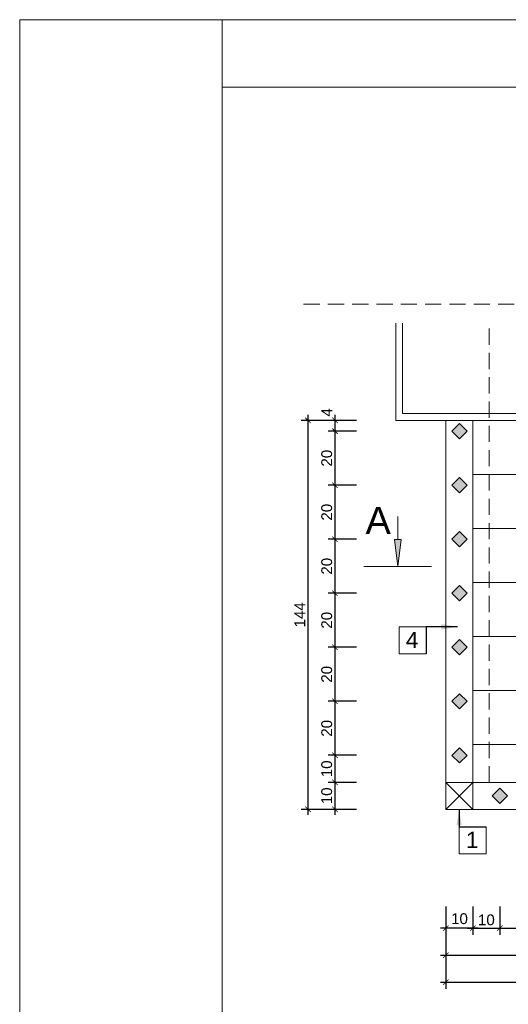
# Model space of a CAD drawing. Header units: millimetres. Extents: x -80660 to 263001, y 590205 to 619905.
# Tile 47 of 64: x 128232 to 130040, y 616260 to 619905. Entities that reach past the tile are written whole.
import ezdxf

# ---------------------------------------------------------------- set-up
doc = ezdxf.new("R2010")
doc.units = ezdxf.units.MM
doc.linetypes.add('DASHEDX2', pattern=[1.5, 1, -0.5])
doc.layers.add('l.c.9', color=3, linetype='Continuous', lineweight=9)
doc.layers.add('l.k.k. 5', color=4, linetype='DASHEDX2', lineweight=5)
doc.styles.add('styl1', font='arial.ttf')
doc.dimstyles.new('stefan', dxfattribs={"dimtxt": 80, "dimasz": 60, "dimexe": 35, "dimexo": 0, "dimgap": 10, "dimtad": 1, "dimdec": 1, "dimlfac": 0.1, "dimtxsty": 'styl1', "dimblk": 'ARCHTICK', "dimcen": 2.5, "dimdle": 25, "dimadec": 0, "dimazin": 0, "dimtfac": 1, "dimtdec": 1, "dimtmove": 0, "dimatfit": 3, "dimfxl": 1, "dimarcsym": 0})
doc.dimstyles.new('stefan - 1', dxfattribs={"dimtxt": 40, "dimasz": 20, "dimexe": 25, "dimexo": 20, "dimgap": 10, "dimtad": 1, "dimdec": 1, "dimlfac": 0.1, "dimtxsty": 'styl1', "dimblk": 'ARCHTICK', "dimcen": 2.5, "dimdle": 20, "dimadec": 0, "dimazin": 0, "dimtfac": 1, "dimtdec": 1, "dimtmove": 0, "dimatfit": 3, "dimfxl": 1, "dimarcsym": 0})

# ---------------------------------------------------------------- blocks, each defined once
blk = doc.blocks.new('_ArchTick')
at = {"color": 0, "const_width": 0.15}
blk.add_lwpolyline([(-0.5, -0.5), (0.5, 0.5)], dxfattribs=at)
blk = doc.blocks.new('*D608')
at = {"layer": 'Defpoints', "color": 0}
for p in [(129398.4, 618421.3), (129298.4, 616981.3), (129398.4, 616981.3)]:
    blk.add_point(p, dxfattribs=at)
at = {"layer": 'l.c.9', "color": 0, "lineweight": -2}
for p, q in [((129298.4, 618441.3), (129298.4, 616961.3)), ((129378.4, 618421.3), (129273.4, 618421.3)), ((129378.4, 616981.3), (129273.4, 616981.3))]:
    blk.add_line(p, q, dxfattribs=at)
at = {"layer": 'l.c.9', "color": 0, "lineweight": -2, "xscale": 20, "yscale": 20, "zscale": 20}
for p, rotation in [((129298.4, 618421.3), 90), ((129298.4, 616981.3), 270)]:
    blk.add_blockref('_ArchTick', p, dxfattribs=dict(at, rotation=rotation))
at = {"layer": 'l.c.9', "color": 0, "insert": (129268.3, 617701.3), "char_height": 40, "attachment_point": 5, "rotation": 90, "style": 'styl1'}
blk.add_mtext('144', dxfattribs=at)
blk = doc.blocks.new('*D633')
at = {"layer": 'Defpoints', "color": 0}
for p in [(129498.2, 617581.3), (129398.4, 617381.3), (129498.2, 617381.3)]:
    blk.add_point(p, dxfattribs=at)
at = {"layer": 'l.c.9', "color": 0, "lineweight": -2}
for p, q in [((129398.4, 617601.3), (129398.4, 617361.3)), ((129478.2, 617581.3), (129373.4, 617581.3)), ((129478.2, 617381.3), (129373.4, 617381.3))]:
    blk.add_line(p, q, dxfattribs=at)
at = {"layer": 'l.c.9', "color": 0, "lineweight": -2, "xscale": 20, "yscale": 20, "zscale": 20}
for p, rotation in [((129398.4, 617581.3), 90), ((129398.4, 617381.3), 270)]:
    blk.add_blockref('_ArchTick', p, dxfattribs=dict(at, rotation=rotation))
at = {"layer": 'l.c.9', "color": 0, "insert": (129368, 617481.3), "char_height": 40, "attachment_point": 5, "rotation": 90, "style": 'styl1'}
blk.add_mtext('20', dxfattribs=at)
blk = doc.blocks.new('*D632')
at = {"layer": 'Defpoints', "color": 0}
for p in [(129498.2, 617781.3), (129398.4, 617581.3), (129498.2, 617581.3)]:
    blk.add_point(p, dxfattribs=at)
at = {"layer": 'l.c.9', "color": 0, "lineweight": -2}
for p, q in [((129478.2, 617781.3), (129373.4, 617781.3)), ((129398.4, 617801.3), (129398.4, 617561.3)), ((129478.2, 617581.3), (129373.4, 617581.3))]:
    blk.add_line(p, q, dxfattribs=at)
at = {"layer": 'l.c.9', "color": 0, "lineweight": -2, "xscale": 20, "yscale": 20, "zscale": 20}
for p, rotation in [((129398.4, 617781.3), 90), ((129398.4, 617581.3), 270)]:
    blk.add_blockref('_ArchTick', p, dxfattribs=dict(at, rotation=rotation))
at = {"layer": 'l.c.9', "color": 0, "insert": (129368, 617681.3), "char_height": 40, "attachment_point": 5, "rotation": 90, "style": 'styl1'}
blk.add_mtext('20', dxfattribs=at)
blk = doc.blocks.new('*D631')
at = {"layer": 'Defpoints', "color": 0}
for p in [(129498.2, 617981.3), (129398.4, 617781.3), (129498.2, 617781.3)]:
    blk.add_point(p, dxfattribs=at)
at = {"layer": 'l.c.9', "color": 0, "lineweight": -2}
for p, q in [((129398.4, 618001.3), (129398.4, 617761.3)), ((129478.2, 617981.3), (129373.4, 617981.3)), ((129478.2, 617781.3), (129373.4, 617781.3))]:
    blk.add_line(p, q, dxfattribs=at)
at = {"layer": 'l.c.9', "color": 0, "lineweight": -2, "xscale": 20, "yscale": 20, "zscale": 20}
for p, rotation in [((129398.4, 617981.3), 90), ((129398.4, 617781.3), 270)]:
    blk.add_blockref('_ArchTick', p, dxfattribs=dict(at, rotation=rotation))
at = {"layer": 'l.c.9', "color": 0, "insert": (129368, 617881.3), "char_height": 40, "attachment_point": 5, "rotation": 90, "style": 'styl1'}
blk.add_mtext('20', dxfattribs=at)
blk = doc.blocks.new('*D630')
at = {"layer": 'Defpoints', "color": 0}
for p in [(129498.2, 618181.3), (129398.4, 617981.3), (129498.2, 617981.3)]:
    blk.add_point(p, dxfattribs=at)
at = {"layer": 'l.c.9', "color": 0, "lineweight": -2}
for p, q in [((129478.2, 618181.3), (129373.4, 618181.3)), ((129398.4, 618201.3), (129398.4, 617961.3)), ((129478.2, 617981.3), (129373.4, 617981.3))]:
    blk.add_line(p, q, dxfattribs=at)
at = {"layer": 'l.c.9', "color": 0, "lineweight": -2, "xscale": 20, "yscale": 20, "zscale": 20}
for p, rotation in [((129398.4, 618181.3), 90), ((129398.4, 617981.3), 270)]:
    blk.add_blockref('_ArchTick', p, dxfattribs=dict(at, rotation=rotation))
at = {"layer": 'l.c.9', "color": 0, "insert": (129368, 618081.3), "char_height": 40, "attachment_point": 5, "rotation": 90, "style": 'styl1'}
blk.add_mtext('20', dxfattribs=at)
blk = doc.blocks.new('*D629')
at = {"layer": 'Defpoints', "color": 0}
for p in [(129498.4, 618381.3), (129398.4, 618181.3), (129498.2, 618181.3)]:
    blk.add_point(p, dxfattribs=at)
at = {"layer": 'l.c.9', "color": 0, "lineweight": -2}
for p, q in [((129398.4, 618401.3), (129398.4, 618161.3)), ((129478.4, 618381.3), (129373.4, 618381.3)), ((129478.2, 618181.3), (129373.4, 618181.3))]:
    blk.add_line(p, q, dxfattribs=at)
at = {"layer": 'l.c.9', "color": 0, "lineweight": -2, "xscale": 20, "yscale": 20, "zscale": 20}
for p, rotation in [((129398.4, 618381.3), 90), ((129398.4, 618181.3), 270)]:
    blk.add_blockref('_ArchTick', p, dxfattribs=dict(at, rotation=rotation))
at = {"layer": 'l.c.9', "color": 0, "insert": (129368, 618281.3), "char_height": 40, "attachment_point": 5, "rotation": 90, "style": 'styl1'}
blk.add_mtext('20', dxfattribs=at)
blk = doc.blocks.new('*D628')
at = {"layer": 'Defpoints', "color": 0}
for p in [(129498.4, 618421.3), (129398.4, 618381.3), (129498.4, 618381.3)]:
    blk.add_point(p, dxfattribs=at)
at = {"layer": 'l.c.9', "color": 0, "lineweight": -2}
for p, q in [((129398.4, 618441.3), (129398.4, 618361.3)), ((129478.4, 618421.3), (129373.4, 618421.3)), ((129478.4, 618381.3), (129373.4, 618381.3))]:
    blk.add_line(p, q, dxfattribs=at)
at = {"layer": 'l.c.9', "color": 0, "lineweight": -2, "xscale": 20, "yscale": 20, "zscale": 20}
for p, rotation in [((129398.4, 618421.3), 90), ((129398.4, 618381.3), 270)]:
    blk.add_blockref('_ArchTick', p, dxfattribs=dict(at, rotation=rotation))
at = {"layer": 'l.c.9', "color": 0, "insert": (129368.1, 618451), "char_height": 40, "attachment_point": 5, "rotation": 90, "style": 'styl1'}
blk.add_mtext('4', dxfattribs=at)
blk = doc.blocks.new('*D627')
at = {"layer": 'Defpoints', "color": 0}
for p in [(129808.9, 616541.6), (132208.9, 616541.6), (132208.9, 616441.6)]:
    blk.add_point(p, dxfattribs=at)
at = {"layer": 'l.c.9', "color": 0, "lineweight": -2}
for p, q in [((129808.9, 616521.6), (129808.9, 616416.6)), ((132208.9, 616521.6), (132208.9, 616416.6)), ((129788.9, 616441.6), (132228.9, 616441.6))]:
    blk.add_line(p, q, dxfattribs=at)
at = {"layer": 'l.c.9', "color": 0, "lineweight": -2, "xscale": 20, "yscale": 20, "zscale": 20, "rotation": 180}
blk.add_blockref('_ArchTick', (129808.9, 616441.6), dxfattribs=at)
at = {"layer": 'l.c.9', "color": 0, "lineweight": -2, "xscale": 20, "yscale": 20, "zscale": 20}
blk.add_blockref('_ArchTick', (132208.9, 616441.6), dxfattribs=at)
at = {"layer": 'l.c.9', "color": 0, "insert": (131008.9, 616472.1), "char_height": 40, "attachment_point": 5, "style": 'styl1'}
blk.add_mtext('240', dxfattribs=at)
blk = doc.blocks.new('*D616')
at = {"layer": 'Defpoints', "color": 0}
for p in [(130008.9, 616641.6), (130208.9, 616641.6), (130208.9, 616541.6)]:
    blk.add_point(p, dxfattribs=at)
at = {"layer": 'l.c.9', "color": 0, "lineweight": -2}
for p, q in [((130008.9, 616621.6), (130008.9, 616516.6)), ((130208.9, 616621.6), (130208.9, 616516.6)), ((129988.9, 616541.6), (130228.9, 616541.6))]:
    blk.add_line(p, q, dxfattribs=at)
at = {"layer": 'l.c.9', "color": 0, "lineweight": -2, "xscale": 20, "yscale": 20, "zscale": 20, "rotation": 180}
blk.add_blockref('_ArchTick', (130008.9, 616541.6), dxfattribs=at)
at = {"layer": 'l.c.9', "color": 0, "lineweight": -2, "xscale": 20, "yscale": 20, "zscale": 20}
blk.add_blockref('_ArchTick', (130208.9, 616541.6), dxfattribs=at)
at = {"layer": 'l.c.9', "color": 0, "insert": (130108.9, 616572.1), "char_height": 40, "attachment_point": 5, "style": 'styl1'}
blk.add_mtext('20', dxfattribs=at)
blk = doc.blocks.new('*D615')
at = {"layer": 'Defpoints', "color": 0}
for p in [(129908.9, 616641.6), (130008.9, 616641.6), (130008.9, 616541.6)]:
    blk.add_point(p, dxfattribs=at)
at = {"layer": 'l.c.9', "color": 0, "lineweight": -2}
for p, q in [((129908.9, 616621.6), (129908.9, 616516.6)), ((130008.9, 616621.6), (130008.9, 616516.6)), ((129888.9, 616541.6), (130028.9, 616541.6))]:
    blk.add_line(p, q, dxfattribs=at)
at = {"layer": 'l.c.9', "color": 0, "lineweight": -2, "xscale": 20, "yscale": 20, "zscale": 20, "rotation": 180}
blk.add_blockref('_ArchTick', (129908.9, 616541.6), dxfattribs=at)
at = {"layer": 'l.c.9', "color": 0, "lineweight": -2, "xscale": 20, "yscale": 20, "zscale": 20}
blk.add_blockref('_ArchTick', (130008.9, 616541.6), dxfattribs=at)
at = {"layer": 'l.c.9', "color": 0, "insert": (129958.9, 616572.1), "char_height": 40, "attachment_point": 5, "style": 'styl1'}
blk.add_mtext('10', dxfattribs=at)
blk = doc.blocks.new('*D614')
at = {"layer": 'Defpoints', "color": 0}
for p in [(129808.9, 616641.6), (129908.9, 616641.6), (129808.9, 616541.6)]:
    blk.add_point(p, dxfattribs=at)
at = {"layer": 'l.c.9', "color": 0, "lineweight": -2}
for p, q in [((129808.9, 616621.6), (129808.9, 616516.6)), ((129908.9, 616621.6), (129908.9, 616516.6)), ((129928.9, 616541.6), (129788.9, 616541.6))]:
    blk.add_line(p, q, dxfattribs=at)
at = {"layer": 'l.c.9', "color": 0, "lineweight": -2, "xscale": 20, "yscale": 20, "zscale": 20, "rotation": 180}
blk.add_blockref('_ArchTick', (129808.9, 616541.6), dxfattribs=at)
at = {"layer": 'l.c.9', "color": 0, "lineweight": -2, "xscale": 20, "yscale": 20, "zscale": 20}
blk.add_blockref('_ArchTick', (129908.9, 616541.6), dxfattribs=at)
at = {"layer": 'l.c.9', "color": 0, "insert": (129859.3, 616576.4), "char_height": 40, "attachment_point": 5, "style": 'styl1'}
blk.add_mtext('10', dxfattribs=at)
blk = doc.blocks.new('*D640')
at = {"layer": 'Defpoints', "color": 0}
for p in [(129498.2, 617381.3), (129398.4, 617181.3), (129498.2, 617181.3)]:
    blk.add_point(p, dxfattribs=at)
at = {"layer": 'l.c.9', "color": 0, "lineweight": -2}
for p, q in [((129478.2, 617381.3), (129373.4, 617381.3)), ((129398.4, 617401.3), (129398.4, 617161.3)), ((129478.2, 617181.3), (129373.4, 617181.3))]:
    blk.add_line(p, q, dxfattribs=at)
at = {"layer": 'l.c.9', "color": 0, "lineweight": -2, "xscale": 20, "yscale": 20, "zscale": 20}
for p, rotation in [((129398.4, 617381.3), 90), ((129398.4, 617181.3), 270)]:
    blk.add_blockref('_ArchTick', p, dxfattribs=dict(at, rotation=rotation))
at = {"layer": 'l.c.9', "color": 0, "insert": (129368, 617281.3), "char_height": 40, "attachment_point": 5, "rotation": 90, "style": 'styl1'}
blk.add_mtext('20', dxfattribs=at)
blk = doc.blocks.new('*D641')
at = {"layer": 'Defpoints', "color": 0}
for p in [(129498.2, 617181.3), (129398.4, 617081.3), (129498.2, 617081.3)]:
    blk.add_point(p, dxfattribs=at)
at = {"layer": 'l.c.9', "color": 0, "lineweight": -2}
for p, q in [((129398.4, 617201.3), (129398.4, 617061.3)), ((129478.2, 617181.3), (129373.4, 617181.3)), ((129478.2, 617081.3), (129373.4, 617081.3))]:
    blk.add_line(p, q, dxfattribs=at)
at = {"layer": 'l.c.9', "color": 0, "lineweight": -2, "xscale": 20, "yscale": 20, "zscale": 20}
for p, rotation in [((129398.4, 617181.3), 90), ((129398.4, 617081.3), 270)]:
    blk.add_blockref('_ArchTick', p, dxfattribs=dict(at, rotation=rotation))
at = {"layer": 'l.c.9', "color": 0, "insert": (129368, 617131.3), "char_height": 40, "attachment_point": 5, "rotation": 90, "style": 'styl1'}
blk.add_mtext('10', dxfattribs=at)
blk = doc.blocks.new('*D642')
at = {"layer": 'Defpoints', "color": 0}
for p in [(129498.2, 617081.3), (129398.4, 616981.3), (129498.2, 616981.3)]:
    blk.add_point(p, dxfattribs=at)
at = {"layer": 'l.c.9', "color": 0, "lineweight": -2}
for p, q in [((129398.4, 617101.3), (129398.4, 616961.3)), ((129478.2, 617081.3), (129373.4, 617081.3)), ((129478.2, 616981.3), (129373.4, 616981.3))]:
    blk.add_line(p, q, dxfattribs=at)
at = {"layer": 'l.c.9', "color": 0, "lineweight": -2, "xscale": 20, "yscale": 20, "zscale": 20}
for p, rotation in [((129398.4, 617081.3), 90), ((129398.4, 616981.3), 270)]:
    blk.add_blockref('_ArchTick', p, dxfattribs=dict(at, rotation=rotation))
at = {"layer": 'l.c.9', "color": 0, "insert": (129368, 617031.3), "char_height": 40, "attachment_point": 5, "rotation": 90, "style": 'styl1'}
blk.add_mtext('10', dxfattribs=at)
blk = doc.blocks.new('*D660')
at = {"layer": 'Defpoints', "color": 0}
for p in [(129808.9, 616441.6), (132908.9, 616441.6), (132908.9, 616341.6)]:
    blk.add_point(p, dxfattribs=at)
at = {"layer": 'l.c.9', "color": 0, "lineweight": -2}
for p, q in [((129808.9, 616421.6), (129808.9, 616316.6)), ((132908.9, 616421.6), (132908.9, 616316.6)), ((129788.9, 616341.6), (132928.9, 616341.6))]:
    blk.add_line(p, q, dxfattribs=at)
at = {"layer": 'l.c.9', "color": 0, "lineweight": -2, "xscale": 20, "yscale": 20, "zscale": 20, "rotation": 180}
blk.add_blockref('_ArchTick', (129808.9, 616341.6), dxfattribs=at)
at = {"layer": 'l.c.9', "color": 0, "lineweight": -2, "xscale": 20, "yscale": 20, "zscale": 20}
blk.add_blockref('_ArchTick', (132908.9, 616341.6), dxfattribs=at)
at = {"layer": 'l.c.9', "color": 0, "insert": (131358.9, 616372.1), "char_height": 40, "attachment_point": 5, "style": 'styl1'}
blk.add_mtext('310', dxfattribs=at)

msp = doc.modelspace()

# ---------------------------------------------------------------- hatches: boundary and pattern name
at = {"layer": 'l.c.9'}
for points in [[(129887.17, 618381.25), (129858.89, 618409.54), (129830.61, 618381.25), (129858.89, 618352.97)], [(129859.07, 618209.54), (129830.78, 618181.25), (129859.07, 618152.97), (129887.35, 618181.25)], [(129887.17, 617981.25), (129858.89, 618009.54), (129830.61, 617981.25), (129858.89, 617952.97)], [(129630.86, 617880.02), (129643.36, 617980.02), (129618.36, 617980.02)], [(129858.89, 617809.54), (129830.61, 617781.25), (129858.89, 617752.97), (129887.17, 617781.25)], [(129859.07, 617609.54), (129830.78, 617581.25), (129859.07, 617552.97), (129887.35, 617581.25)], [(129887.17, 617381.25), (129858.89, 617409.54), (129830.61, 617381.25), (129858.89, 617352.97)], [(129858.89, 617209.54), (129830.61, 617181.25), (129858.89, 617152.97), (129887.17, 617181.25)], [(130037.17, 617031.25), (130008.89, 617059.54), (129980.61, 617031.25), (130008.89, 617002.97)]]:
    msp.add_hatch(color=0, dxfattribs=at).paths.add_polyline_path(points)

# ---------------------------------------------------------------- linework, layer by layer
at = {"layer": 'l.c.9', "color": 0}
for p, q in [((128231.57, 619904.52), (138731.57, 619904.52)), ((128231.57, 619904.52), (128231.57, 612479.52)), ((128231.57, 619904.52), (128231.57, 612479.52)), ((128981.57, 619904.52), (128981.57, 612479.52)), ((128981.57, 619654.52), (138606.57, 619654.52)), ((129623.89, 618780.65), (129623.89, 618421.25)), ((129648.89, 618780.65), (129648.89, 618446.25)), ((129648.89, 618446.25), (133105.5, 618446.25)), ((129623.89, 618421.25), (133105.5, 618421.25)), ((129808.89, 616981.25), (129808.89, 618421.25)), ((129830.61, 618381.25), (129858.89, 618409.54)), ((129830.61, 618381.25), (129858.89, 618409.54)), ((129858.89, 618409.54), (129887.17, 618381.25)), ((129908.89, 616981.25), (129908.89, 618421.25)), ((129830.61, 618381.25), (129858.89, 618352.97)), ((129858.89, 618352.97), (129887.17, 618381.25)), ((129908.89, 618221.25), (132908.89, 618221.25)), ((129830.78, 618181.25), (129859.07, 618209.54)), ((129830.78, 618181.25), (129859.07, 618209.54)), ((129830.78, 618181.25), (129859.07, 618152.97)), ((129859.07, 618209.54), (129887.35, 618181.25)), ((129859.07, 618152.97), (129887.35, 618181.25)), ((129630.86, 618065.2), (129630.86, 617980.02)), ((129830.61, 617981.25), (129858.89, 618009.54)), ((129830.61, 617981.25), (129858.89, 618009.54)), ((129858.89, 618009.54), (129887.17, 617981.25)), ((129908.89, 618021.25), (132908.89, 618021.25)), ((129630.86, 617880.02), (129618.36, 617980.02)), ((129643.36, 617980.02), (129618.36, 617980.02)), ((129630.86, 617880.02), (129643.36, 617980.02)), ((129830.61, 617981.25), (129858.89, 617952.97)), ((129858.89, 617952.97), (129887.17, 617981.25)), ((129755.86, 617880.02), (129505.86, 617880.02)), ((129908.89, 617821.25), (132908.89, 617821.25)), ((129830.61, 617781.25), (129858.89, 617809.54)), ((129830.61, 617781.25), (129858.89, 617809.54)), ((129830.61, 617781.25), (129858.89, 617752.97)), ((129858.89, 617809.54), (129887.17, 617781.25)), ((129858.89, 617752.97), (129887.17, 617781.25)), ((129830.78, 617581.25), (129859.07, 617609.54)), ((129830.78, 617581.25), (129859.07, 617609.54)), ((129859.07, 617609.54), (129887.35, 617581.25)), ((129908.89, 617621.25), (132808.89, 617621.25)), ((129830.78, 617581.25), (129859.07, 617552.97)), ((129859.07, 617552.97), (129887.35, 617581.25)), ((129908.89, 617421.25), (132808.89, 617421.25)), ((129830.61, 617381.25), (129858.89, 617409.54)), ((129830.61, 617381.25), (129858.89, 617409.54)), ((129830.61, 617381.25), (129858.89, 617352.97)), ((129858.89, 617409.54), (129887.17, 617381.25)), ((129858.89, 617352.97), (129887.17, 617381.25)), ((129830.61, 617181.25), (129858.89, 617209.54)), ((129830.61, 617181.25), (129858.89, 617209.54)), ((129858.89, 617209.54), (129887.17, 617181.25)), ((129908.89, 617221.25), (132808.89, 617221.25)), ((129830.61, 617181.25), (129858.89, 617152.97)), ((129858.89, 617152.97), (129887.17, 617181.25)), ((129908.89, 617081.25), (129808.89, 616981.25)), ((129808.89, 617081.25), (129908.89, 616981.25)), ((129808.89, 617081.25), (132908.89, 617081.25)), ((129980.61, 617031.25), (130008.89, 617059.54)), ((129980.61, 617031.25), (130008.89, 617059.54)), ((130008.89, 617059.54), (130037.17, 617031.25)), ((129980.61, 617031.25), (130008.89, 617002.97)), ((130008.89, 617002.97), (130037.17, 617031.25)), ((129808.89, 616981.25), (132908.89, 616981.25))]:
    msp.add_line(p, q, dxfattribs=at)
for points in [[(129635.73, 617556.91), (129635.73, 617656.91), (129735.97, 617656.91), (129735.97, 617556.91)], [(129858.06, 616816.95), (129858.06, 616916.95), (129958.29, 616916.95), (129958.29, 616816.95)]]:
    msp.add_lwpolyline(points, close=True, dxfattribs=at)
at = {"layer": 'l.k.k. 5', "color": 0, "ltscale": 60}
for p, q in [((129282.04, 618851.87), (133875.3, 618851.87)), ((129968.89, 617081.25), (129968.89, 618780.65))]:
    msp.add_line(p, q, dxfattribs=at)

# ---------------------------------------------------------------- texts
at = {"layer": 'l.c.9', "color": 0, "width": 2924.252, "attachment_point": 1}
for s, insert, char_height in [('{\\fArial|b0|i0|c238|p34;A}', (129511.83, 618101.14), 100), ('{\\fArial|b0|i0|c238|p34; 4}', (129637.3, 617638.41), 60), ('{\\fArial|b0|i0|c238|p34; 1}', (129859.62, 616898.45), 60)]:
    msp.add_mtext(s, dxfattribs=dict(at, insert=insert, char_height=char_height))

# ---------------------------------------------------------------- dimensions: what is measured, and where the dimension line sits
at = {"layer": 'l.c.9', "color": 0}
for base, p1, p2, picture, middle in [((129298.43, 616981.25), (129398.43, 618421.25), (129398.43, 616981.25), '*D608', (129268.35, 617701.25)), ((129398.43, 618181.25), (129498.43, 618381.25), (129498.17, 618181.25), '*D629', (129368.01, 618281.25)), ((129398.43, 617981.25), (129498.17, 618181.25), (129498.17, 617981.25), '*D630', (129368.01, 618081.25)), ((129398.43, 617781.25), (129498.17, 617981.25), (129498.17, 617781.25), '*D631', (129368.01, 617881.25)), ((129398.43, 617581.25), (129498.17, 617781.25), (129498.17, 617581.25), '*D632', (129368.01, 617681.25)), ((129398.43, 617381.25), (129498.17, 617581.25), (129498.17, 617381.25), '*D633', (129368.01, 617481.25)), ((129398.43, 617181.25), (129498.17, 617381.25), (129498.17, 617181.25), '*D640', (129368.01, 617281.25)), ((129398.43, 617081.25), (129498.17, 617181.25), (129498.17, 617081.25), '*D641', (129368.01, 617131.25)), ((129398.43, 616981.25), (129498.17, 617081.25), (129498.17, 616981.25), '*D642', (129368.01, 617031.25))]:
    dim = msp.add_linear_dim(base=base, p1=p1, p2=p2, angle=90, dimstyle='stefan - 1', dxfattribs=at)
    dim.commit()
    dim.dimension.update_dxf_attribs({"geometry": picture, "text_midpoint": middle})
dim = msp.add_linear_dim(base=(129398.43, 618381.25), p1=(129498.43, 618421.25), p2=(129498.43, 618381.25), angle=90, dimstyle='stefan - 1', override={"dimtmove": 2}, dxfattribs=at)
dim.commit()
dim.dimension.update_dxf_attribs({"geometry": '*D628', "text_midpoint": (129368.09, 618451.04), "dimtype": 160})
dim = msp.add_linear_dim(base=(129808.89, 616541.64), p1=(129908.89, 616641.64), p2=(129808.89, 616641.64), dimstyle='stefan - 1', override={"dimtmove": 2}, dxfattribs=at)
dim.commit()
dim.dimension.update_dxf_attribs({"geometry": '*D614', "text_midpoint": (129859.33, 616576.35), "dimtype": 160})
for base, p1, p2, picture, middle in [((130008.89, 616541.64), (129908.89, 616641.64), (130008.89, 616641.64), '*D615', (129958.89, 616572.06)), ((130208.89, 616541.64), (130008.89, 616641.64), (130208.89, 616641.64), '*D616', (130108.89, 616572.06)), ((132208.89, 616441.64), (129808.89, 616541.64), (132208.89, 616541.64), '*D627', (131008.89, 616472.06)), ((132908.89, 616341.64), (129808.89, 616441.64), (132908.89, 616441.64), '*D660', (131358.89, 616372.08))]:
    dim = msp.add_linear_dim(base=base, p1=p1, p2=p2, dimstyle='stefan - 1', dxfattribs=at)
    dim.commit()
    dim.dimension.update_dxf_attribs({"geometry": picture, "text_midpoint": middle})

# ---------------------------------------------------------------- leaders
for points in [[(129852.18, 617657.06), (129735.5, 617656.91), (129735.73, 617556.91)], [(129858.06, 616981.58), (129858.06, 616916.95), (129958.06, 616916.95)]]:
    msp.add_leader(points, dimstyle='stefan', override={"dimgap": 10, "dimtad": 0}, dxfattribs=at)

doc.saveas('drawing.dxf')
